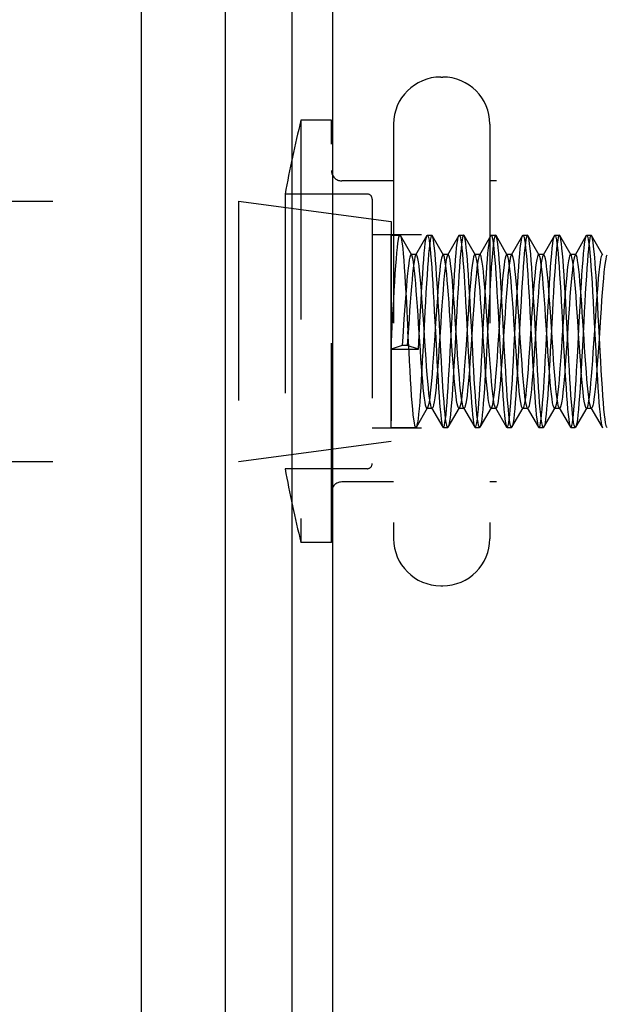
# Model space of a CAD drawing. Header units: inches. Extents: x 0 to 35.6, y 0 to 23.
# Tile 37 of 56: x 19.146 to 19.718, y 8.968 to 9.936. Entities that reach past the tile are written whole.
import ezdxf

# ---------------------------------------------------------------- set-up
doc = ezdxf.new("R2010")
doc.units = ezdxf.units.IN
doc.header["$LTSCALE"] = 1.957805
doc.header["$MEASUREMENT"] = 0
doc.linetypes.add('HIDDEN', pattern=[0.2, 0.1, -0.1])
doc.layers.get('0').update_dxf_attribs({"linetype": 'CONTINUOUS'})
for name, color, linetype in [('02___PRT_ALL_AXES', 7, 'CONTINUOUS'), ('DEFAULT_2', 8, 'HIDDEN'), ('DIMENSIONS', 7, 'CONTINUOUS')]:
    doc.layers.add(name, color=color, linetype=linetype)
doc.styles.get("Standard").update_dxf_attribs({"font": 'arial.ttf'})
doc.dimstyles.new('DIMSTYLE_1', dxfattribs={"dimtxt": 0.157043, "dimasz": 0.209391, "dimexe": 0.09, "dimexo": 0.07, "dimgap": 0.0375, "dimtad": 0, "dimtih": 1, "dimtoh": 1, "dimzin": 4, "dimdsep": 46, "dimtxsty": 'Standard', "dimblk": '_FILLED', "dimblk1": '_FILLED', "dimblk2": '_FILLED', "dimcen": 0.09, "dimazin": 1, "dimtfac": 1, "dimtofl": 0, "dimtmove": 0, "dimatfit": 3, "dimldrblk": '_FILLED', "dimfxl": 0, "dimtolj": 1, "dimtzin": 4, "dimarcsym": 0})

# ---------------------------------------------------------------- blocks, each defined once
blk = doc.blocks.new('_FILLED')
at = {"color": 0, "linetype": 'ByBlock'}
blk.add_solid([(0, 0), (-1, 0.2), (-1, -0.2)], dxfattribs=at)
blk = doc.blocks.new('*D17')
at = {"layer": 'DIMENSIONS', "color": 2, "linetype": 'Continuous'}
for p, q in [((18.76502, 8.42314), (20.06925, 8.42314)), ((22.88202, 8.42314), (21.5778, 8.42314))]:
    blk.add_line(p, q, dxfattribs=at)
at = {"layer": 'DIMENSIONS', "color": 2, "linetype": 'Continuous', "xscale": 0.2093908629, "yscale": 0.2093908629, "zscale": 0.2093908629, "rotation": 180}
blk.add_blockref('_FILLED', (18.76502, 8.42314), dxfattribs=at)
at = {"layer": 'DIMENSIONS', "color": 2, "linetype": 'Continuous', "xscale": 0.2093908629, "yscale": 0.2093908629, "zscale": 0.2093908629}
blk.add_blockref('_FILLED', (22.88202, 8.42314), dxfattribs=at)
at = {"layer": 'DIMENSIONS', "color": 2, "linetype": 'Continuous', "insert": (20.82352, 8.50166), "char_height": 0.1570431, "width": 1.3515052, "attachment_point": 2, "line_spacing_factor": 0.9}
blk.add_mtext('4.12 USABLE\\PDEPTH', dxfattribs=at)

msp = doc.modelspace()

# ---------------------------------------------------------------- linework, layer by layer
at = {"color": 7, "linetype": 'Continuous'}
for p, q in [((19.41308, 11.16652), (19.41308, 2.59226)), ((19.3475, 11.1524), (19.3475, 2.60637)), ((19.45302, 10.53666), (19.45302, 3.22212)), ((19.26502, 10.52374), (19.26502, 3.23503))]:
    msp.add_line(p, q, dxfattribs=at)
at = {"layer": '02___PRT_ALL_AXES', "color": 8, "linetype": 'HIDDEN'}
for p, q in [((18.98252, 9.75739), (19.36052, 9.75739)), ((19.36052, 9.75739), (19.36052, 9.50139)), ((19.36052, 9.75739), (19.51052, 9.73739)), ((19.51052, 9.73738), (19.51052, 9.52139)), ((19.51052, 9.72389), (19.51927, 9.72389)), ((19.54621, 9.72389), (19.55057, 9.72389)), ((19.57751, 9.72389), (19.58187, 9.72389)), ((19.60881, 9.72389), (19.61317, 9.72389)), ((19.64011, 9.72389), (19.64447, 9.72389)), ((19.67141, 9.72389), (19.67577, 9.72389)), ((19.70271, 9.72389), (19.70707, 9.72389)), ((19.51052, 9.53489), (19.53492, 9.53489)), ((19.56186, 9.53489), (19.56622, 9.53489)), ((19.59316, 9.53489), (19.59752, 9.53489)), ((19.62446, 9.53489), (19.62882, 9.53489)), ((19.65576, 9.53489), (19.66012, 9.53489)), ((19.68706, 9.53489), (19.69142, 9.53489)), ((19.36052, 9.50139), (19.51052, 9.52139)), ((18.98252, 9.50139), (19.36052, 9.50139))]:
    msp.add_line(p, q, dxfattribs=at)
at = {"layer": 'DEFAULT_2', "color": 8, "linetype": 'HIDDEN'}
for p, q in [((19.55927, 9.87939), (19.56127, 9.87939)), ((19.42202, 9.83689), (19.42202, 9.42189)), ((19.45202, 9.83689), (19.42202, 9.83689)), ((19.45202, 9.42189), (19.45202, 9.83689)), ((19.51302, 9.83314), (19.51302, 9.42564)), ((19.60752, 9.83314), (19.60752, 9.42564)), ((19.51302, 9.77739), (19.46202, 9.77739)), ((20.00552, 9.77739), (19.60752, 9.77739)), ((19.40651, 9.76439), (19.40651, 9.49439)), ((19.48702, 9.76439), (19.40651, 9.76439)), ((19.49202, 9.75939), (19.49202, 9.49939)), ((19.93202, 9.72439), (19.49202, 9.72439)), ((19.51052, 9.53489), (19.51052, 9.72388)), ((19.53081, 9.7044), (19.51973, 9.7235)), ((19.54576, 9.7235), (19.53468, 9.7044)), ((19.54576, 9.7235), (19.54621, 9.72389)), ((19.55103, 9.7235), (19.55057, 9.72389)), ((19.56211, 9.7044), (19.55103, 9.7235)), ((19.57706, 9.7235), (19.56598, 9.7044)), ((19.57706, 9.7235), (19.57751, 9.72389)), ((19.58233, 9.7235), (19.58187, 9.72389)), ((19.59341, 9.7044), (19.58233, 9.7235)), ((19.60836, 9.7235), (19.59728, 9.7044)), ((19.60836, 9.7235), (19.60881, 9.72389)), ((19.61363, 9.7235), (19.61317, 9.72389)), ((19.62471, 9.7044), (19.61363, 9.7235)), ((19.63966, 9.7235), (19.62858, 9.7044)), ((19.63966, 9.7235), (19.64011, 9.72389)), ((19.65601, 9.7044), (19.64493, 9.7235)), ((19.67096, 9.7235), (19.65988, 9.7044)), ((19.67096, 9.7235), (19.67141, 9.72389)), ((19.67623, 9.7235), (19.67577, 9.72389)), ((19.68731, 9.7044), (19.67623, 9.7235)), ((19.70226, 9.7235), (19.69118, 9.7044)), ((19.70226, 9.7235), (19.70271, 9.72389)), ((19.71861, 9.7044), (19.70753, 9.7235)), ((19.53524, 9.70489), (19.53024, 9.70489)), ((19.56654, 9.70489), (19.56154, 9.70489)), ((19.59784, 9.70489), (19.59284, 9.70489)), ((19.62914, 9.70489), (19.62414, 9.70489)), ((19.65601, 9.7044), (19.65544, 9.70489)), ((19.66044, 9.70489), (19.65544, 9.70489)), ((19.66044, 9.70489), (19.65988, 9.7044)), ((19.69174, 9.70489), (19.68674, 9.70489)), ((19.55943, 9.60992), (19.55736, 9.64895)), ((19.5897, 9.62939), (19.58865, 9.64911)), ((19.62205, 9.60964), (19.61996, 9.64896)), ((19.64689, 9.64906), (19.64899, 9.60968)), ((19.67819, 9.6491), (19.68028, 9.60987)), ((19.68463, 9.60993), (19.68256, 9.64897)), ((19.70949, 9.64911), (19.71157, 9.60998)), ((19.51052, 9.61194), (19.51208, 9.64126)), ((19.52606, 9.6489), (19.5271, 9.62939)), ((19.53746, 9.61194), (19.53891, 9.63926)), ((19.55301, 9.64877), (19.55404, 9.62939)), ((19.57034, 9.6147), (19.56862, 9.64069)), ((19.57534, 9.6147), (19.57362, 9.64069)), ((19.58431, 9.64881), (19.58534, 9.62939)), ((19.6156, 9.64893), (19.61664, 9.62939)), ((19.65334, 9.60978), (19.65127, 9.64882)), ((19.66402, 9.61801), (19.6623, 9.644)), ((19.66902, 9.61801), (19.6673, 9.644)), ((19.7149, 9.62939), (19.71403, 9.6458)), ((19.52207, 9.62408), (19.52149, 9.61545)), ((19.52707, 9.62408), (19.52649, 9.61545)), ((19.52814, 9.60976), (19.5271, 9.62939)), ((19.55404, 9.62939), (19.55509, 9.60966)), ((19.58534, 9.62939), (19.58639, 9.60966)), ((19.59073, 9.60996), (19.5897, 9.62939)), ((19.61664, 9.62939), (19.61769, 9.60968)), ((19.71594, 9.60988), (19.7149, 9.62939)), ((19.52149, 9.61545), (19.51052, 9.61194)), ((19.51052, 9.61194), (19.53746, 9.61194)), ((19.52649, 9.61545), (19.52149, 9.61545)), ((19.53746, 9.61194), (19.52649, 9.61545)), ((19.53538, 9.53528), (19.54646, 9.55438)), ((19.54589, 9.55389), (19.55089, 9.55389)), ((19.55033, 9.55438), (19.56141, 9.53528)), ((19.56668, 9.53528), (19.57776, 9.55438)), ((19.57776, 9.55438), (19.57719, 9.55389)), ((19.57719, 9.55389), (19.58219, 9.55389)), ((19.58163, 9.55438), (19.59271, 9.53528)), ((19.58219, 9.55389), (19.58163, 9.55438)), ((19.59798, 9.53528), (19.60906, 9.55438)), ((19.60849, 9.55389), (19.61349, 9.55389)), ((19.61293, 9.55438), (19.62401, 9.53528)), ((19.62928, 9.53528), (19.64036, 9.55438)), ((19.63979, 9.55389), (19.64479, 9.55389)), ((19.64423, 9.55438), (19.65531, 9.53528)), ((19.66058, 9.53528), (19.67166, 9.55438)), ((19.67109, 9.55389), (19.67609, 9.55389)), ((19.67553, 9.55438), (19.68661, 9.53528)), ((19.69188, 9.53528), (19.70296, 9.55438)), ((19.70239, 9.55389), (19.70739, 9.55389)), ((19.70683, 9.55438), (19.71791, 9.53528)), ((19.93202, 9.53439), (19.49202, 9.53439)), ((19.53538, 9.53528), (19.53492, 9.53489)), ((19.56141, 9.53528), (19.56186, 9.53489)), ((19.56668, 9.53528), (19.56622, 9.53489)), ((19.59271, 9.53528), (19.59316, 9.53489)), ((19.59798, 9.53528), (19.59752, 9.53489)), ((19.62401, 9.53528), (19.62446, 9.53489)), ((19.65531, 9.53528), (19.65576, 9.53489)), ((19.66058, 9.53528), (19.66012, 9.53489)), ((19.68661, 9.53528), (19.68706, 9.53489)), ((19.69188, 9.53528), (19.69142, 9.53489)), ((19.71791, 9.53528), (19.71836, 9.53489)), ((19.48702, 9.49439), (19.40651, 9.49439)), ((19.51302, 9.48139), (19.46202, 9.48139)), ((20.00552, 9.48139), (19.60752, 9.48139)), ((19.45202, 9.42189), (19.42202, 9.42189)), ((19.55927, 9.37939), (19.56127, 9.37939))]:
    msp.add_line(p, q, dxfattribs=at)
for points in [[(19.51208, 9.64126), (19.5126, 9.65093), (19.51311, 9.66036), (19.51363, 9.66946), (19.51415, 9.67813), (19.51467, 9.68627), (19.51519, 9.6938), (19.5157, 9.70063), (19.51622, 9.70669), (19.51674, 9.71191), (19.51726, 9.71625), (19.51778, 9.71964), (19.51829, 9.72206), (19.51881, 9.72348), (19.51927, 9.72389)], [(19.51927, 9.72389), (19.51933, 9.72388), (19.51973, 9.7235)], [(19.51973, 9.7235), (19.51985, 9.72326), (19.52037, 9.72163), (19.52088, 9.719), (19.5214, 9.7154), (19.52192, 9.71088), (19.52244, 9.70547), (19.52296, 9.69924), (19.52347, 9.69226), (19.52399, 9.6846), (19.52451, 9.67634), (19.52503, 9.66757), (19.52555, 9.65839), (19.52606, 9.6489)], [(19.53891, 9.63926), (19.53944, 9.64911), (19.53997, 9.65885), (19.5405, 9.66829), (19.54103, 9.67724), (19.54156, 9.6856), (19.54208, 9.69319), (19.5426, 9.70006), (19.54312, 9.70622), (19.54364, 9.71156), (19.54417, 9.71605), (19.5447, 9.71957), (19.54523, 9.72205), (19.54576, 9.7235)], [(19.55057, 9.72389), (19.55005, 9.72336), (19.54953, 9.7218), (19.549, 9.7192), (19.54847, 9.71556), (19.54794, 9.71094), (19.54741, 9.70545), (19.54689, 9.69916), (19.54637, 9.69221), (19.54586, 9.68462), (19.54535, 9.67643), (19.54483, 9.66771), (19.54431, 9.65848), (19.54379, 9.64892), (19.54223, 9.61959)], [(19.54621, 9.72389), (19.54627, 9.72388), (19.54679, 9.72326), (19.5473, 9.72164), (19.54782, 9.71904), (19.54833, 9.71545), (19.54885, 9.71094), (19.54937, 9.70553), (19.54989, 9.69929), (19.55041, 9.69234), (19.55093, 9.68469), (19.55145, 9.67635), (19.55197, 9.66749), (19.55249, 9.65827), (19.55301, 9.64877)], [(19.55736, 9.64895), (19.55684, 9.65855), (19.55631, 9.66782), (19.5558, 9.67658), (19.55528, 9.68479), (19.55477, 9.69236), (19.55425, 9.69928), (19.55373, 9.70556), (19.5532, 9.71105), (19.55267, 9.71565), (19.55214, 9.71928), (19.55161, 9.72186), (19.55108, 9.7234), (19.55103, 9.7235)], [(19.56918, 9.61967), (19.57074, 9.64912), (19.57127, 9.65887), (19.5718, 9.66831), (19.57234, 9.67727), (19.57286, 9.68563), (19.57338, 9.69323), (19.5739, 9.70009), (19.57442, 9.70619), (19.57493, 9.71149), (19.57546, 9.71596), (19.57599, 9.71948), (19.57651, 9.72198), (19.57706, 9.7235)], [(19.58187, 9.72389), (19.58181, 9.72388), (19.5813, 9.72326), (19.58078, 9.72163), (19.58027, 9.71902), (19.57975, 9.71541), (19.57923, 9.71085), (19.57871, 9.7054), (19.57819, 9.69914), (19.57767, 9.69216), (19.57715, 9.68451), (19.57663, 9.67622), (19.57611, 9.66741), (19.5756, 9.65826), (19.57508, 9.64882), (19.57457, 9.63915)], [(19.57751, 9.72389), (19.57807, 9.7233), (19.57859, 9.72171), (19.5791, 9.71911), (19.57962, 9.71557), (19.58014, 9.7111), (19.58065, 9.70574), (19.58117, 9.69955), (19.58169, 9.69262), (19.58221, 9.68497), (19.58273, 9.67662), (19.58326, 9.66772), (19.58378, 9.6584), (19.58431, 9.64881)], [(19.58865, 9.64911), (19.58812, 9.65886), (19.58759, 9.6683), (19.58705, 9.67726), (19.58652, 9.68562), (19.58601, 9.69321), (19.58549, 9.70009), (19.58497, 9.70624), (19.58444, 9.71159), (19.58391, 9.71608), (19.58338, 9.71959), (19.58285, 9.72207), (19.58233, 9.7235)], [(19.60047, 9.61964), (19.60204, 9.64911), (19.60257, 9.65885), (19.6031, 9.66829), (19.60363, 9.67725), (19.60416, 9.6856), (19.60468, 9.6932), (19.6052, 9.70006), (19.60571, 9.70615), (19.60623, 9.71143), (19.60675, 9.71587), (19.60727, 9.71938), (19.60779, 9.72191), (19.60836, 9.7235)], [(19.60881, 9.72389), (19.60935, 9.72335), (19.60987, 9.72178), (19.61039, 9.71922), (19.6109, 9.7157), (19.61142, 9.71126), (19.61193, 9.70594), (19.61245, 9.6998), (19.61297, 9.69291), (19.61349, 9.68529), (19.61401, 9.67693), (19.61454, 9.66799), (19.61507, 9.65861), (19.6156, 9.64893)], [(19.61317, 9.72389), (19.61263, 9.72332), (19.6121, 9.72171), (19.61157, 9.71905), (19.61105, 9.71541), (19.61052, 9.71083)], [(19.61996, 9.64896), (19.61943, 9.65861), (19.6189, 9.66797), (19.61837, 9.67693), (19.61784, 9.68532), (19.61732, 9.69299), (19.6168, 9.69993), (19.61628, 9.70612), (19.61576, 9.71146), (19.61524, 9.7159), (19.61472, 9.71939), (19.61419, 9.72191), (19.61363, 9.7235)], [(19.64447, 9.72389), (19.64402, 9.7235), (19.6435, 9.72208), (19.64297, 9.7196), (19.64243, 9.71608), (19.6419, 9.71157), (19.64137, 9.70617), (19.64085, 9.69995), (19.64033, 9.69306), (19.63982, 9.68548), (19.63929, 9.67714), (19.63876, 9.66821), (19.63823, 9.6588), (19.6377, 9.64908), (19.63613, 9.61963)], [(19.63746, 9.71083), (19.63799, 9.7154), (19.63851, 9.71903), (19.63904, 9.72169), (19.63956, 9.72331), (19.63966, 9.7235)], [(19.64011, 9.72389), (19.6406, 9.72344), (19.64112, 9.72195), (19.64165, 9.71945), (19.64217, 9.71597), (19.64269, 9.71156), (19.64321, 9.70627), (19.64372, 9.70014), (19.64424, 9.69324), (19.64477, 9.68561), (19.6453, 9.67722), (19.64583, 9.66824), (19.64636, 9.6588), (19.64689, 9.64906)], [(19.64493, 9.7235), (19.64454, 9.72388), (19.64447, 9.72389)], [(19.65127, 9.64882), (19.65075, 9.65827), (19.65024, 9.66741), (19.64972, 9.67616), (19.6492, 9.68441), (19.64869, 9.69204), (19.64817, 9.69902), (19.64765, 9.7053), (19.64713, 9.71077), (19.64661, 9.71537), (19.64608, 9.719), (19.64557, 9.72163), (19.64505, 9.72325), (19.64493, 9.7235)], [(19.66463, 9.64898), (19.66516, 9.65868), (19.66569, 9.66808), (19.66622, 9.67702), (19.66675, 9.68537), (19.66727, 9.69299), (19.66778, 9.69987), (19.6683, 9.706), (19.66881, 9.7113), (19.66933, 9.71573), (19.66985, 9.71925), (19.67037, 9.72181), (19.67089, 9.72336), (19.67096, 9.7235)], [(19.67577, 9.72389), (19.67524, 9.72335), (19.67472, 9.72178), (19.67419, 9.71917), (19.67366, 9.71553), (19.67313, 9.71092), (19.67261, 9.70543), (19.67209, 9.69914), (19.67157, 9.69218), (19.67106, 9.68458), (19.67054, 9.67639), (19.67003, 9.66768), (19.66951, 9.65846), (19.66899, 9.64891), (19.66743, 9.61959)], [(19.67141, 9.72389), (19.67192, 9.7234), (19.67244, 9.72189), (19.67296, 9.71936), (19.67348, 9.71585), (19.674, 9.71141), (19.67452, 9.70613), (19.67503, 9.70005), (19.67555, 9.69319), (19.67607, 9.68558), (19.67659, 9.67723), (19.67713, 9.66827), (19.67766, 9.65884), (19.67819, 9.6491)], [(19.68256, 9.64897), (19.68203, 9.65859), (19.68151, 9.66788), (19.68099, 9.67666), (19.68047, 9.68489), (19.67996, 9.69245), (19.67945, 9.69937), (19.67892, 9.70564), (19.67839, 9.71111), (19.67786, 9.71571), (19.67733, 9.71932), (19.6768, 9.72189), (19.67623, 9.7235)], [(19.6954, 9.63912), (19.69592, 9.64884), (19.69645, 9.65845), (19.69697, 9.66779), (19.6975, 9.6767), (19.69803, 9.68506), (19.69855, 9.69269), (19.69906, 9.69962), (19.69958, 9.70579), (19.7001, 9.71114), (19.70061, 9.7156), (19.70113, 9.71914), (19.70165, 9.72173), (19.70216, 9.72331), (19.70226, 9.7235)], [(19.70707, 9.72389), (19.7069, 9.72383), (19.7064, 9.72302), (19.70589, 9.72123), (19.70538, 9.71848), (19.70487, 9.71478), (19.70436, 9.71016), (19.70384, 9.70469), (19.70333, 9.69843), (19.70282, 9.69148), (19.70231, 9.68387), (19.7018, 9.67564), (19.70128, 9.66692), (19.70077, 9.65787), (19.70027, 9.64854), (19.69976, 9.63901)], [(19.70271, 9.72389), (19.7032, 9.72344), (19.70372, 9.72196), (19.70425, 9.71945), (19.70477, 9.71593), (19.7053, 9.71147), (19.70581, 9.70618), (19.70633, 9.70009), (19.70684, 9.69322), (19.70736, 9.68562), (19.70789, 9.67726), (19.70842, 9.6683), (19.70896, 9.65886), (19.70949, 9.64911)], [(19.70753, 9.7235), (19.70741, 9.72367), (19.70707, 9.72389)], [(19.71052, 9.70212), (19.71001, 9.70794), (19.70949, 9.71296), (19.70897, 9.71711), (19.70845, 9.72031), (19.70793, 9.7225), (19.70753, 9.7235)], [(19.61052, 9.71083), (19.61001, 9.70549), (19.6095, 9.69934), (19.60899, 9.69245), (19.60847, 9.68484), (19.60795, 9.67652), (19.60743, 9.66764), (19.6069, 9.65833), (19.60638, 9.64875), (19.60586, 9.63907)], [(19.6328, 9.6391), (19.63332, 9.64881), (19.63384, 9.65842), (19.63437, 9.66775), (19.6349, 9.67663), (19.63542, 9.68494), (19.63593, 9.69252), (19.63644, 9.69938), (19.63695, 9.70551), (19.63746, 9.71083)], [(19.53024, 9.70489), (19.53012, 9.70486), (19.52954, 9.70414), (19.52897, 9.70241), (19.52839, 9.69972), (19.52782, 9.6961), (19.52724, 9.69158), (19.52667, 9.68624), (19.52609, 9.68014), (19.52552, 9.67337), (19.52494, 9.66602), (19.52437, 9.65817), (19.52379, 9.64995), (19.52322, 9.64145), (19.52207, 9.62408)], [(19.53468, 9.7044), (19.53454, 9.70414), (19.53397, 9.70241), (19.53339, 9.69972), (19.53282, 9.6961), (19.53224, 9.69158), (19.53167, 9.68624), (19.53109, 9.68014), (19.53052, 9.67337), (19.52994, 9.66602), (19.52937, 9.65817), (19.52879, 9.64995), (19.52822, 9.64145), (19.52707, 9.62408)], [(19.53081, 9.7044), (19.53069, 9.70459), (19.53024, 9.70489)], [(19.53874, 9.61932), (19.53759, 9.6367), (19.53701, 9.6453), (19.53644, 9.65369), (19.53586, 9.66176), (19.53529, 9.66939), (19.53471, 9.6765), (19.53414, 9.68298), (19.53356, 9.68874), (19.53299, 9.69372), (19.53241, 9.69784), (19.53184, 9.70105), (19.53126, 9.70331), (19.53081, 9.7044)], [(19.53524, 9.70489), (19.53512, 9.70486), (19.53468, 9.7044)], [(19.54374, 9.61932), (19.54259, 9.6367), (19.54201, 9.6453), (19.54144, 9.65369), (19.54086, 9.66176), (19.54029, 9.66939), (19.53971, 9.6765), (19.53914, 9.68298), (19.53856, 9.68874), (19.53799, 9.69372), (19.53741, 9.69784), (19.53684, 9.70105), (19.53626, 9.70331), (19.53569, 9.70459), (19.53524, 9.70489)], [(19.56154, 9.70489), (19.56115, 9.70465), (19.56057, 9.70346), (19.56, 9.70129), (19.55943, 9.69816), (19.55885, 9.69412), (19.55828, 9.68921), (19.5577, 9.68351), (19.55713, 9.67709), (19.55655, 9.67004), (19.55598, 9.66245), (19.5554, 9.65441), (19.55483, 9.64605), (19.55425, 9.63746)], [(19.56598, 9.7044), (19.56557, 9.70346), (19.565, 9.70129), (19.56443, 9.69816), (19.56385, 9.69412), (19.56328, 9.68921), (19.5627, 9.68351), (19.56213, 9.67709), (19.56155, 9.67004), (19.56098, 9.66245), (19.5604, 9.65441), (19.55983, 9.64605), (19.55925, 9.63746)], [(19.56211, 9.7044), (19.56172, 9.70484), (19.56154, 9.70489)], [(19.56862, 9.64069), (19.56805, 9.64921), (19.56747, 9.65746), (19.5669, 9.66534), (19.56632, 9.67275), (19.56575, 9.67957), (19.56517, 9.68573), (19.5646, 9.69114), (19.56402, 9.69573), (19.56345, 9.69944), (19.56287, 9.70222), (19.5623, 9.70402), (19.56211, 9.7044)], [(19.56654, 9.70489), (19.56615, 9.70465), (19.56598, 9.7044)], [(19.57362, 9.64069), (19.57305, 9.64921), (19.57247, 9.65746), (19.5719, 9.66534), (19.57132, 9.67275), (19.57075, 9.67957), (19.57017, 9.68573), (19.5696, 9.69114), (19.56902, 9.69573), (19.56845, 9.69944), (19.56787, 9.70222), (19.5673, 9.70402), (19.56672, 9.70484), (19.56654, 9.70489)], [(19.59284, 9.70489), (19.59276, 9.70488), (19.59218, 9.70423), (19.59161, 9.70258), (19.59103, 9.69996), (19.59046, 9.6964), (19.58989, 9.69195), (19.58931, 9.68667), (19.58874, 9.68063), (19.58816, 9.67391), (19.58759, 9.66659), (19.58701, 9.65878), (19.58644, 9.65058), (19.58586, 9.6421)], [(19.59728, 9.7044), (19.59718, 9.70423), (19.59661, 9.70258), (19.59603, 9.69996), (19.59546, 9.6964), (19.59489, 9.69195), (19.59431, 9.68667), (19.59374, 9.68063), (19.59316, 9.67391), (19.59259, 9.66659), (19.59201, 9.65878), (19.59144, 9.65058), (19.59086, 9.6421)], [(19.59341, 9.7044), (19.59333, 9.70452), (19.59284, 9.70489)], [(19.60138, 9.61866), (19.60023, 9.63604), (19.59966, 9.64465), (19.59908, 9.65306), (19.59851, 9.66116), (19.59793, 9.66883), (19.59736, 9.67598), (19.59678, 9.68251), (19.59621, 9.68833), (19.59563, 9.69337), (19.59506, 9.69756), (19.59448, 9.70084), (19.59391, 9.70317), (19.59341, 9.7044)], [(19.59784, 9.70489), (19.59776, 9.70488), (19.59728, 9.7044)], [(19.60638, 9.61866), (19.60523, 9.63604), (19.60466, 9.64465), (19.60408, 9.65306), (19.60351, 9.66116), (19.60293, 9.66883), (19.60236, 9.67598), (19.60178, 9.68251), (19.60121, 9.68833), (19.60063, 9.69337), (19.60006, 9.69756), (19.59948, 9.70084), (19.59891, 9.70317), (19.59833, 9.70452), (19.59784, 9.70489)], [(19.62414, 9.70489), (19.62379, 9.7047), (19.62322, 9.70359), (19.62264, 9.70149), (19.62207, 9.69843), (19.62149, 9.69446)], [(19.62471, 9.7044), (19.62437, 9.70481), (19.62414, 9.70489)], [(19.63126, 9.64004), (19.63069, 9.64857), (19.63012, 9.65685), (19.62954, 9.66476), (19.62897, 9.6722), (19.62839, 9.67908), (19.62782, 9.68529), (19.62724, 9.69076), (19.62667, 9.69541), (19.62609, 9.69919), (19.62552, 9.70204), (19.62494, 9.70392), (19.62471, 9.7044)], [(19.62858, 9.7044), (19.62822, 9.70359), (19.62764, 9.70149), (19.62707, 9.69843), (19.62649, 9.69446)], [(19.62914, 9.70489), (19.62879, 9.7047), (19.62858, 9.7044)], [(19.63626, 9.64004), (19.63569, 9.64857), (19.63512, 9.65685), (19.63454, 9.66476), (19.63397, 9.6722), (19.63339, 9.67908), (19.63282, 9.68529), (19.63224, 9.69076), (19.63167, 9.69541), (19.63109, 9.69919), (19.63052, 9.70204), (19.62994, 9.70392), (19.62937, 9.70481), (19.62914, 9.70489)], [(19.65544, 9.70489), (19.65483, 9.70431), (19.65425, 9.70274), (19.65368, 9.70019), (19.6531, 9.69671), (19.65253, 9.69232), (19.65195, 9.6871), (19.65138, 9.68112), (19.6508, 9.67444), (19.65023, 9.66717), (19.64966, 9.65939), (19.64908, 9.65122), (19.64851, 9.64275), (19.64678, 9.61675)], [(19.65988, 9.7044), (19.65925, 9.70274), (19.65868, 9.70019), (19.6581, 9.69671), (19.65753, 9.69232), (19.65695, 9.6871), (19.65638, 9.68112), (19.6558, 9.67444), (19.65523, 9.66717), (19.65466, 9.65939), (19.65408, 9.65122), (19.65351, 9.64275), (19.65178, 9.61675)], [(19.6623, 9.644), (19.66172, 9.65243), (19.66115, 9.66056), (19.66057, 9.66826), (19.66, 9.67546), (19.65943, 9.68204), (19.65885, 9.68791), (19.65828, 9.69302), (19.6577, 9.69727), (19.65713, 9.70062), (19.65655, 9.70303), (19.65601, 9.7044)], [(19.6673, 9.644), (19.66672, 9.65243), (19.66615, 9.66056), (19.66557, 9.66826), (19.665, 9.67546), (19.66443, 9.68204), (19.66385, 9.68791), (19.66328, 9.69302), (19.6627, 9.69727), (19.66213, 9.70062), (19.66155, 9.70303), (19.66098, 9.70446), (19.66044, 9.70489)], [(19.68674, 9.70489), (19.68644, 9.70474), (19.68586, 9.70371), (19.68529, 9.70168), (19.68471, 9.6987), (19.68414, 9.69479), (19.68356, 9.69001), (19.68299, 9.68443), (19.68241, 9.67811), (19.68184, 9.67115), (19.68126, 9.66363), (19.68069, 9.65566), (19.68012, 9.64734), (19.67954, 9.63878), (19.67839, 9.62139)], [(19.69118, 9.7044), (19.69086, 9.70371), (19.69029, 9.70168), (19.68971, 9.6987), (19.68914, 9.69479), (19.68856, 9.69001), (19.68799, 9.68443), (19.68741, 9.67811), (19.68684, 9.67115), (19.68626, 9.66363), (19.68569, 9.65566), (19.68512, 9.64734), (19.68454, 9.63878), (19.68339, 9.62139)], [(19.68731, 9.7044), (19.68701, 9.70478), (19.68674, 9.70489)], [(19.69391, 9.63938), (19.69333, 9.64793), (19.69276, 9.65623), (19.69218, 9.66417), (19.69161, 9.67166), (19.69103, 9.67858), (19.69046, 9.68484), (19.68989, 9.69037), (19.68931, 9.69509), (19.68874, 9.69894), (19.68816, 9.70186), (19.68759, 9.70381), (19.68731, 9.7044)], [(19.69174, 9.70489), (19.69144, 9.70474), (19.69118, 9.7044)], [(19.69891, 9.63938), (19.69833, 9.64793), (19.69776, 9.65623), (19.69718, 9.66417), (19.69661, 9.67166), (19.69603, 9.67858), (19.69546, 9.68484), (19.69489, 9.69037), (19.69431, 9.69509), (19.69374, 9.69894), (19.69316, 9.70186), (19.69259, 9.70381), (19.69201, 9.70478), (19.69174, 9.70489)], [(19.71804, 9.70489), (19.71747, 9.70439), (19.7169, 9.70289), (19.71632, 9.70042), (19.71575, 9.697), (19.71517, 9.69269), (19.7146, 9.68753), (19.71402, 9.6816), (19.71345, 9.67497), (19.71287, 9.66774), (19.7123, 9.66), (19.71172, 9.65185), (19.71115, 9.6434), (19.70943, 9.61741)], [(19.71403, 9.6458), (19.71359, 9.65398), (19.71314, 9.662), (19.7127, 9.66977), (19.71226, 9.67719), (19.71182, 9.68418), (19.71138, 9.69069), (19.71095, 9.69668), (19.71052, 9.70212)], [(19.72248, 9.7044), (19.7219, 9.70289), (19.72132, 9.70042), (19.72075, 9.697), (19.72017, 9.69269), (19.7196, 9.68753), (19.71902, 9.6816), (19.71845, 9.67497), (19.71787, 9.66774), (19.7173, 9.66), (19.71672, 9.65185), (19.71615, 9.6434), (19.71443, 9.61741)], [(19.62149, 9.69446), (19.62092, 9.68961), (19.62034, 9.68397), (19.61977, 9.67761), (19.6192, 9.6706), (19.61862, 9.66304), (19.61805, 9.65504), (19.61747, 9.64669), (19.6169, 9.63812)], [(19.62649, 9.69446), (19.62592, 9.68961), (19.62534, 9.68397), (19.62477, 9.67761), (19.6242, 9.6706), (19.62362, 9.66304), (19.62305, 9.65504), (19.62247, 9.64669), (19.6219, 9.63812)], [(19.65576, 9.53489), (19.65628, 9.5354), (19.6568, 9.53694), (19.65732, 9.53949), (19.65784, 9.543), (19.65836, 9.54743), (19.65887, 9.55272), (19.65939, 9.55882), (19.6599, 9.56569), (19.66042, 9.5733), (19.66095, 9.58166), (19.66148, 9.5906), (19.66201, 9.60002), (19.66255, 9.60974), (19.66463, 9.64898)], [(19.58586, 9.6421), (19.58414, 9.6161), (19.58356, 9.60763), (19.58299, 9.59946), (19.58241, 9.59168), (19.58184, 9.5844), (19.58126, 9.57772), (19.58069, 9.57172), (19.58012, 9.5665), (19.57954, 9.56211), (19.57897, 9.55861), (19.57839, 9.55606), (19.57776, 9.55438)], [(19.59086, 9.6421), (19.58914, 9.6161), (19.58856, 9.60763), (19.58799, 9.59946), (19.58741, 9.59168), (19.58684, 9.5844), (19.58626, 9.57772), (19.58569, 9.57172), (19.58512, 9.5665), (19.58454, 9.56211), (19.58397, 9.55861), (19.58339, 9.55606), (19.58282, 9.55448), (19.58219, 9.55389)], [(19.63979, 9.55389), (19.63931, 9.55424), (19.63874, 9.55559), (19.63816, 9.55791), (19.63759, 9.56118), (19.63701, 9.56536), (19.63644, 9.5704), (19.63586, 9.57621), (19.63529, 9.58274), (19.63471, 9.58988), (19.63414, 9.59755), (19.63356, 9.60564), (19.63299, 9.61405), (19.63241, 9.62266), (19.63126, 9.64004)], [(19.64423, 9.55438), (19.64374, 9.55559), (19.64316, 9.55791), (19.64259, 9.56118), (19.64201, 9.56536), (19.64144, 9.5704), (19.64086, 9.57621), (19.64029, 9.58274), (19.63971, 9.58988), (19.63914, 9.59755), (19.63856, 9.60564), (19.63799, 9.61405), (19.63741, 9.62266), (19.63626, 9.64004)], [(19.70239, 9.55389), (19.70195, 9.55418), (19.70138, 9.55545), (19.7008, 9.5577), (19.70023, 9.5609), (19.69966, 9.56502), (19.69908, 9.56999), (19.69851, 9.57575), (19.69793, 9.58222), (19.69736, 9.58932), (19.69678, 9.59695), (19.69621, 9.60501), (19.69563, 9.6134), (19.69506, 9.622), (19.69391, 9.63938)], [(19.70683, 9.55438), (19.70638, 9.55545), (19.7058, 9.5577), (19.70523, 9.5609), (19.70466, 9.56502), (19.70408, 9.56999), (19.70351, 9.57575), (19.70293, 9.58222), (19.70236, 9.58932), (19.70178, 9.59695), (19.70121, 9.60501), (19.70063, 9.6134), (19.70006, 9.622), (19.69891, 9.63938)], [(19.55425, 9.63746), (19.5531, 9.62008), (19.55253, 9.61152), (19.55195, 9.60319), (19.55138, 9.59521), (19.5508, 9.58769), (19.55023, 9.58072), (19.54966, 9.5744), (19.54908, 9.56881), (19.54851, 9.56403), (19.54793, 9.56011), (19.54736, 9.55712), (19.54678, 9.55508), (19.54646, 9.55438)], [(19.55925, 9.63746), (19.5581, 9.62008), (19.55753, 9.61152), (19.55695, 9.60319), (19.55638, 9.59521), (19.5558, 9.58769), (19.55523, 9.58072), (19.55466, 9.5744), (19.55408, 9.56881), (19.55351, 9.56403), (19.55293, 9.56011), (19.55236, 9.55712), (19.55178, 9.55508), (19.55121, 9.55404), (19.55089, 9.55389)], [(19.57457, 9.63915), (19.57301, 9.60973), (19.57248, 9.60004), (19.57195, 9.59066), (19.57142, 9.58177), (19.5709, 9.57347), (19.57038, 9.5659), (19.56986, 9.55902), (19.56934, 9.55278), (19.56881, 9.54736), (19.56828, 9.54282), (19.56775, 9.53926), (19.56722, 9.53676), (19.56668, 9.53528)], [(19.60586, 9.63907), (19.6043, 9.60963), (19.60377, 9.59987), (19.60323, 9.59042), (19.6027, 9.58144), (19.60217, 9.57308), (19.60165, 9.56547), (19.60113, 9.5586), (19.60062, 9.55252), (19.6001, 9.54724), (19.59958, 9.54279), (19.59905, 9.53928), (19.59852, 9.53678), (19.59798, 9.53528)], [(19.6169, 9.63812), (19.61575, 9.62074), (19.61517, 9.61216), (19.6146, 9.60381), (19.61402, 9.59581), (19.61345, 9.58825), (19.61287, 9.58123), (19.6123, 9.57486), (19.61172, 9.56921), (19.61115, 9.56436), (19.61057, 9.56038), (19.61, 9.55731), (19.60943, 9.5552), (19.60906, 9.55438)], [(19.6219, 9.63812), (19.62075, 9.62074), (19.62017, 9.61216), (19.6196, 9.60381), (19.61902, 9.59581), (19.61845, 9.58825), (19.61787, 9.58123), (19.6173, 9.57486), (19.61672, 9.56921), (19.61615, 9.56436), (19.61557, 9.56038), (19.615, 9.55731), (19.61443, 9.5552), (19.61385, 9.55408), (19.61349, 9.55389)], [(19.62446, 9.53489), (19.62499, 9.53541), (19.62551, 9.53695), (19.62603, 9.5395), (19.62654, 9.54301), (19.62706, 9.54744), (19.62758, 9.55273), (19.62809, 9.55884), (19.62861, 9.56572), (19.62913, 9.57333), (19.62965, 9.58168), (19.63018, 9.59063), (19.63072, 9.60004), (19.63125, 9.60975), (19.6328, 9.6391)], [(19.68706, 9.53489), (19.68756, 9.53535), (19.68808, 9.53685), (19.6886, 9.53937), (19.68913, 9.54289), (19.68965, 9.54734), (19.69017, 9.55262), (19.69068, 9.5587), (19.6912, 9.56556), (19.69171, 9.57317), (19.69224, 9.58152), (19.69278, 9.59049), (19.69331, 9.59992), (19.69384, 9.60967), (19.6954, 9.63912)], [(19.69976, 9.63901), (19.6982, 9.60972), (19.69767, 9.60001), (19.69714, 9.59062), (19.69661, 9.58171), (19.69609, 9.57339), (19.69557, 9.56581), (19.69506, 9.55893), (19.69453, 9.5527), (19.69401, 9.54729), (19.69347, 9.54276), (19.69294, 9.53922), (19.69241, 9.53673), (19.69188, 9.53528)], [(19.67839, 9.62139), (19.67782, 9.61281), (19.67724, 9.60444), (19.67667, 9.5964), (19.67609, 9.5888), (19.67552, 9.58174), (19.67494, 9.57532), (19.67437, 9.56961), (19.67379, 9.5647), (19.67322, 9.56065), (19.67264, 9.55751), (19.67207, 9.55533), (19.67166, 9.55438)], [(19.68339, 9.62139), (19.68282, 9.61281), (19.68224, 9.60444), (19.68167, 9.5964), (19.68109, 9.5888), (19.68052, 9.58174), (19.67994, 9.57532), (19.67937, 9.56961), (19.67879, 9.5647), (19.67822, 9.56065), (19.67764, 9.55751), (19.67707, 9.55533), (19.67649, 9.55413), (19.67609, 9.55389)], [(19.54223, 9.61959), (19.54171, 9.60989), (19.54119, 9.60036), (19.54068, 9.59117), (19.54016, 9.58246), (19.53965, 9.57426), (19.53913, 9.56666), (19.53862, 9.55968), (19.5381, 9.5534), (19.53757, 9.54791), (19.53704, 9.5433), (19.53651, 9.53966), (19.53599, 9.53705), (19.53547, 9.53546), (19.53538, 9.53528)], [(19.54589, 9.55389), (19.54563, 9.55399), (19.54506, 9.55495), (19.54448, 9.5569), (19.54391, 9.55981), (19.54333, 9.56365), (19.54276, 9.56836), (19.54218, 9.57388), (19.54161, 9.58014), (19.54103, 9.58705), (19.54046, 9.59453), (19.53989, 9.60247), (19.53931, 9.61077), (19.53874, 9.61932)], [(19.55033, 9.55438), (19.55006, 9.55495), (19.54948, 9.5569), (19.54891, 9.55981), (19.54833, 9.56365), (19.54776, 9.56836), (19.54718, 9.57388), (19.54661, 9.58014), (19.54603, 9.58705), (19.54546, 9.59453), (19.54489, 9.60247), (19.54431, 9.61077), (19.54374, 9.61932)], [(19.56186, 9.53489), (19.56243, 9.53549), (19.56294, 9.5371), (19.56346, 9.5397), (19.56398, 9.54327), (19.56449, 9.54776), (19.56501, 9.55314), (19.56553, 9.55936), (19.56605, 9.5663), (19.56657, 9.57395), (19.56709, 9.58229), (19.56762, 9.59118), (19.56814, 9.60045), (19.56866, 9.60999), (19.56918, 9.61967)], [(19.57719, 9.55389), (19.57667, 9.55431), (19.57609, 9.55573), (19.57552, 9.55813), (19.57494, 9.56147), (19.57437, 9.56572), (19.57379, 9.57081), (19.57322, 9.57669), (19.57264, 9.58326), (19.57207, 9.59045), (19.57149, 9.59815), (19.57092, 9.60627), (19.57034, 9.6147)], [(19.58163, 9.55438), (19.58109, 9.55573), (19.58052, 9.55813), (19.57994, 9.56147), (19.57937, 9.56572), (19.57879, 9.57081), (19.57822, 9.57669), (19.57764, 9.58326), (19.57707, 9.59045), (19.57649, 9.59815), (19.57592, 9.60627), (19.57534, 9.6147)], [(19.59316, 9.53489), (19.59371, 9.53545), (19.59423, 9.53703), (19.59475, 9.53961), (19.59526, 9.54315), (19.59578, 9.5476), (19.59629, 9.55293), (19.59681, 9.5591), (19.59733, 9.56602), (19.59785, 9.57365), (19.59837, 9.58201), (19.5989, 9.59093), (19.59943, 9.60028), (19.59995, 9.60991), (19.60047, 9.61964)], [(19.60849, 9.55389), (19.60828, 9.55396), (19.6077, 9.55484), (19.60713, 9.55672), (19.60655, 9.55956), (19.60598, 9.56332), (19.6054, 9.56797), (19.60483, 9.57343), (19.60425, 9.57964), (19.60368, 9.58651), (19.6031, 9.59395), (19.60253, 9.60186), (19.60195, 9.61013), (19.60138, 9.61866)], [(19.61293, 9.55438), (19.6127, 9.55484), (19.61213, 9.55672), (19.61155, 9.55956), (19.61098, 9.56332), (19.6104, 9.56797), (19.60983, 9.57343), (19.60925, 9.57964), (19.60868, 9.58651), (19.6081, 9.59395), (19.60753, 9.60186), (19.60695, 9.61013), (19.60638, 9.61866)], [(19.63613, 9.61963), (19.63562, 9.60996), (19.6351, 9.6005), (19.63458, 9.59131), (19.63406, 9.58248), (19.63354, 9.57416), (19.63302, 9.5665), (19.63251, 9.55953), (19.63199, 9.55328), (19.63147, 9.54786), (19.63095, 9.54333), (19.63043, 9.53974), (19.62991, 9.53713), (19.6294, 9.53551), (19.62928, 9.53528)], [(19.64678, 9.61675), (19.64621, 9.60827), (19.64563, 9.60006), (19.64506, 9.59225), (19.64448, 9.58493), (19.64391, 9.5782), (19.64333, 9.57215), (19.64276, 9.56687), (19.64218, 9.56241), (19.64161, 9.55884), (19.64103, 9.55622), (19.64046, 9.55456), (19.64036, 9.55438)], [(19.65178, 9.61675), (19.65121, 9.60827), (19.65063, 9.60006), (19.65006, 9.59225), (19.64948, 9.58493), (19.64891, 9.5782), (19.64833, 9.57215), (19.64776, 9.56687), (19.64718, 9.56241), (19.64661, 9.55884), (19.64603, 9.55622), (19.64546, 9.55456), (19.64489, 9.5539), (19.64479, 9.55389)], [(19.66743, 9.61959), (19.66691, 9.60988), (19.66639, 9.60034), (19.66587, 9.59114), (19.66536, 9.58242), (19.66485, 9.57423), (19.66433, 9.56663), (19.66382, 9.55966), (19.66329, 9.55338), (19.66277, 9.54789), (19.66224, 9.54327), (19.66171, 9.53963), (19.66119, 9.53702), (19.66066, 9.53544), (19.66058, 9.53528)], [(19.67109, 9.55389), (19.67092, 9.55393), (19.67034, 9.55474), (19.66977, 9.55654), (19.6692, 9.55931), (19.66862, 9.56301), (19.66805, 9.56759), (19.66747, 9.57299), (19.6669, 9.57914), (19.66632, 9.58597), (19.66575, 9.59336), (19.66517, 9.60124), (19.6646, 9.60949), (19.66402, 9.61801)], [(19.67553, 9.55438), (19.67534, 9.55474), (19.67477, 9.55654), (19.6742, 9.55931), (19.67362, 9.56301), (19.67305, 9.56759), (19.67247, 9.57299), (19.6719, 9.57914), (19.67132, 9.58597), (19.67075, 9.59336), (19.67017, 9.60124), (19.6696, 9.60949), (19.66902, 9.61801)], [(19.70943, 9.61741), (19.70885, 9.6089), (19.70828, 9.60068), (19.7077, 9.59283), (19.70713, 9.58547), (19.70655, 9.57869), (19.70598, 9.57259), (19.7054, 9.56724), (19.70483, 9.56272), (19.70425, 9.55908), (19.70368, 9.55638), (19.7031, 9.55465), (19.70296, 9.55438)], [(19.71443, 9.61741), (19.71385, 9.6089), (19.71328, 9.60068), (19.7127, 9.59283), (19.71213, 9.58547), (19.71155, 9.57869), (19.71098, 9.57259), (19.7104, 9.56724), (19.70983, 9.56272), (19.70925, 9.55908), (19.70868, 9.55638), (19.7081, 9.55465), (19.70753, 9.55392), (19.70739, 9.55389)], [(19.53492, 9.53489), (19.53444, 9.53533), (19.53392, 9.53682), (19.53339, 9.53936), (19.53285, 9.54295), (19.53232, 9.54752), (19.53179, 9.55297), (19.53127, 9.55923), (19.53075, 9.56613), (19.53024, 9.57368), (19.52972, 9.58194), (19.5292, 9.59078), (19.52867, 9.60011), (19.52814, 9.60976)], [(19.55509, 9.60966), (19.55562, 9.59991), (19.55615, 9.59048), (19.55669, 9.58151), (19.55721, 9.57316), (19.55773, 9.56556), (19.55825, 9.55869), (19.55877, 9.55257), (19.55929, 9.54725), (19.55981, 9.54277), (19.56034, 9.53925), (19.56087, 9.53676), (19.56141, 9.53528)], [(19.56622, 9.53489), (19.56566, 9.53549), (19.56514, 9.5371), (19.56463, 9.53972), (19.5641, 9.54336), (19.56357, 9.54796), (19.56305, 9.55344), (19.56253, 9.55972), (19.56201, 9.5667), (19.5615, 9.57433), (19.56098, 9.58254), (19.56047, 9.59127), (19.55995, 9.60043), (19.55943, 9.60992)], [(19.58639, 9.60966), (19.58692, 9.59991), (19.58745, 9.59047), (19.58799, 9.58151), (19.58851, 9.57316), (19.58903, 9.56555), (19.58955, 9.55869), (19.59006, 9.5526), (19.59058, 9.54732), (19.5911, 9.54286), (19.59163, 9.53935), (19.59215, 9.53683), (19.59271, 9.53528)], [(19.59752, 9.53489), (19.59697, 9.53548), (19.59645, 9.53709), (19.59593, 9.53969), (19.59541, 9.54325), (19.5949, 9.54774), (19.59438, 9.55312), (19.59386, 9.55934), (19.59334, 9.56629), (19.59282, 9.57395), (19.5923, 9.58229), (19.59177, 9.59118), (19.59125, 9.60043), (19.59073, 9.60996)], [(19.61769, 9.60968), (19.61822, 9.59994), (19.61875, 9.59051), (19.61928, 9.58156), (19.61981, 9.57321), (19.62033, 9.56561), (19.62084, 9.55875), (19.62136, 9.55266), (19.62187, 9.54738), (19.62239, 9.54295), (19.62291, 9.53944), (19.62343, 9.53691), (19.62395, 9.53538), (19.62401, 9.53528)], [(19.62882, 9.53489), (19.62836, 9.53529), (19.62784, 9.53674), (19.62731, 9.53922), (19.62678, 9.54273), (19.62625, 9.5472), (19.62573, 9.55252), (19.62521, 9.55864), (19.6247, 9.56551), (19.62418, 9.57311), (19.62365, 9.58147), (19.62312, 9.59044), (19.62258, 9.59988), (19.62205, 9.60964)], [(19.64899, 9.60968), (19.64952, 9.59995), (19.65005, 9.59052), (19.65058, 9.58157), (19.65111, 9.57322), (19.65163, 9.56561), (19.65214, 9.55875), (19.65266, 9.55266), (19.65317, 9.54739), (19.65369, 9.54296), (19.65421, 9.53945), (19.65473, 9.53691), (19.65525, 9.53539), (19.65531, 9.53528)], [(19.66012, 9.53489), (19.65963, 9.53535), (19.65911, 9.53685), (19.65858, 9.53941), (19.65805, 9.543), (19.65751, 9.54758), (19.65698, 9.55305), (19.65646, 9.55931), (19.65595, 9.56622), (19.65543, 9.57378), (19.65491, 9.58202), (19.65439, 9.59083), (19.65387, 9.60014), (19.65334, 9.60978)], [(19.68028, 9.60987), (19.6808, 9.60022), (19.68133, 9.59085), (19.68186, 9.58192), (19.68239, 9.57356), (19.68291, 9.56594), (19.68342, 9.55903), (19.68394, 9.55288), (19.68446, 9.54755), (19.68497, 9.54311), (19.68549, 9.53959), (19.68601, 9.53701), (19.68653, 9.53544), (19.68661, 9.53528)], [(19.69142, 9.53489), (19.69137, 9.53489), (19.69085, 9.53551), (19.69034, 9.53713), (19.68982, 9.53975), (19.6893, 9.54338), (19.68877, 9.54798), (19.68825, 9.55346), (19.68773, 9.55974), (19.68721, 9.56672), (19.6867, 9.57435), (19.68618, 9.58258), (19.68567, 9.59131), (19.68515, 9.60047), (19.68463, 9.60993)], [(19.71157, 9.60998), (19.71209, 9.60041), (19.71262, 9.59111), (19.71314, 9.58222), (19.71367, 9.57387), (19.71419, 9.56623), (19.7147, 9.55929), (19.71522, 9.55309), (19.71574, 9.54771), (19.71625, 9.54324), (19.71677, 9.53968), (19.71729, 9.53709), (19.7178, 9.53548), (19.71791, 9.53528)], [(19.72272, 9.53489), (19.7222, 9.53542), (19.72168, 9.53697), (19.72115, 9.53954), (19.72064, 9.54307), (19.72012, 9.54752), (19.7196, 9.55285), (19.71908, 9.55901), (19.71857, 9.56593), (19.71805, 9.57357), (19.71752, 9.58194), (19.71699, 9.59087), (19.71646, 9.60023), (19.71594, 9.60988)], [(19.54646, 9.55438), (19.54621, 9.55404), (19.54589, 9.55389)], [(19.55089, 9.55389), (19.55063, 9.55399), (19.55033, 9.55438)], [(19.60906, 9.55438), (19.60885, 9.55408), (19.60849, 9.55389)], [(19.61349, 9.55389), (19.61328, 9.55396), (19.61293, 9.55438)], [(19.64036, 9.55438), (19.63989, 9.5539), (19.63979, 9.55389)], [(19.64479, 9.55389), (19.64431, 9.55424), (19.64423, 9.55438)], [(19.67166, 9.55438), (19.67149, 9.55413), (19.67109, 9.55389)], [(19.67609, 9.55389), (19.67592, 9.55393), (19.67553, 9.55438)], [(19.70296, 9.55438), (19.70253, 9.55392), (19.70239, 9.55389)], [(19.70739, 9.55389), (19.70695, 9.55418), (19.70683, 9.55438)], [(19.62928, 9.53528), (19.62888, 9.53489), (19.62882, 9.53489)]]:
    msp.add_lwpolyline(points, dxfattribs=at)
for centre, radius, start, end in [((19.55927, 9.83314), 0.04625, 90, 180), ((19.56127, 9.83314), 0.04625, 0, 90), ((20.40197, 9.58929), 1.01074, 165.82013, 170.02393), ((19.46202, 9.78739), 0.01, 180, 270), ((19.48702, 9.75939), 0.005, 0, 90), ((20.40197, 9.66949), 1.01074, 189.97607, 194.17987), ((19.48702, 9.49939), 0.005, 270, 360), ((19.46202, 9.47139), 0.01, 90, 180), ((19.55927, 9.42564), 0.04625, 180, 270), ((19.56127, 9.42564), 0.04625, 270, 360)]:
    msp.add_arc(centre, radius, start, end, dxfattribs=at)

# ---------------------------------------------------------------- dimensions: what is measured, and where the dimension line sits
at = {"layer": 'DIMENSIONS', "color": 2, "linetype": 'Continuous'}
dim = msp.add_linear_dim(base=(18.76502, 8.42314), p1=(22.88202, 9.2216), p2=(18.76502, 11.06939), angle=180, text='<> USABLE\\PDEPTH', dimstyle='DIMSTYLE_1', dxfattribs=at)
dim.commit()
dim.dimension.update_dxf_attribs({"geometry": '*D17', "text_midpoint": (20.82352, 8.30535), "dimtype": 160})

doc.saveas('drawing.dxf')
